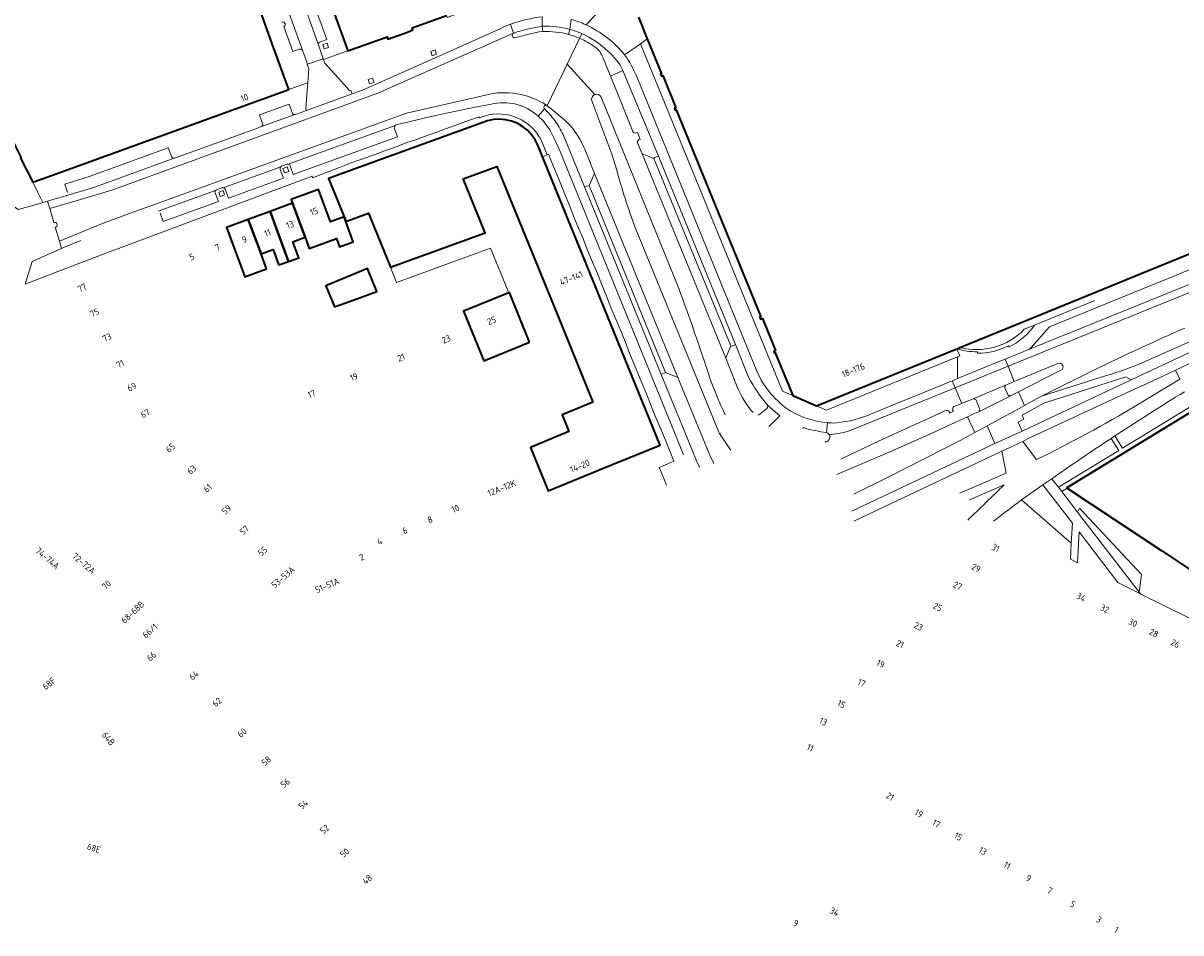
# Model space of a CAD drawing. Extents: x 150256 to 156914, y 461459 to 469481.
# Tile 189 of 256: x 154194 to 154434, y 463209 to 463398. Entities that reach past the tile are written whole.
import ezdxf
from ezdxf.enums import TextEntityAlignment as Align

# ---------------------------------------------------------------- set-up
doc = ezdxf.new("R2010")
doc.units = 0
doc.header["$LTSCALE"] = 0.75
for name, color, linetype, lineweight in [('B-RO-GR-BEPLANTING_CULTUUR_BODEMBEDEKKER-GV', 251, 'CONTINUOUS', 18), ('B-RO-GR-GROENVOORZIENING-GV', 251, 'CONTINUOUS', 18), ('B-RO-GR-HAAG-GV', 251, 'CONTINUOUS', 13), ('B-RO-IE-TERREINAFSCHEIDING_KUNSTMATIG_HEKWERK-G', 251, 'IE-TERREINAFSCHEIDING-KUNSTMATIG', 18), ('B-RO-IE-TERREINAFSCHEIDING_KUNSTMATIG_MUUR-G', 251, 'IE-TERREINAFSCHEIDING-KUNSTMATIG-DICHT', 18), ('B-RO-OG-BEBOUWING-GV', 6, 'CONTINUOUS', 35), ('B-RO-OG-BEBOUWING-T18', 1, 'CONTINUOUS', 18), ('B-RO-OG-TERREIN_CULTUURSCHEIDING-GV', 251, 'CONTINUOUS', 18), ('B-RO-VH-VERHARDING_ASFALT-GV', 251, 'CONTINUOUS', 18), ('B-RO-VH-VERHARDING_BEDRIJFSVLOERPLAAT-GV', 251, 'CONTINUOUS', 18), ('B-RO-VH-VERHARDING_BETON-GV', 251, 'CONTINUOUS', 18), ('B-RO-VH-VERHARDING_BETONSTRAATSTEEN-GV', 251, 'CONTINUOUS', 18), ('B-RO-VH-VERHARDING_STRAATBAKSTEEN-GV', 251, 'CONTINUOUS', 18), ('B-RO-VH-VERHARDING_TEGEL-GV', 251, 'CONTINUOUS', 18)]:
    doc.layers.add(name, color=color, linetype=linetype, lineweight=lineweight)
doc.styles.add('NLCS-ISO-M200-T18', font='NLCS-ISO.ttf', dxfattribs={"height": 360})
doc.linetypes.add('IE-TERREINAFSCHEIDING-KUNSTMATIG', pattern='A,4,[82,NLCS.SHX,S=0.75,R=90,X=0,Y=0],4,-2', length=10)
doc.linetypes.add('IE-TERREINAFSCHEIDING-KUNSTMATIG-DICHT', pattern='A,8,-1,[82,NLCS.SHX,S=0.75,R=90,X=0,Y=0],-1', length=10)

msp = doc.modelspace()

# ---------------------------------------------------------------- linework, layer by layer
at = {"layer": 'B-RO-GR-BEPLANTING_CULTUUR_BODEMBEDEKKER-GV'}
for points in [[(154401.313, 463298.923), (154411.643, 463289.953), (154411.869, 463294.053), (154405.751, 463302.068)], [(154425.752, 463279.752), (154425.958, 463281.323), (154426.227, 463283.378), (154413.379, 463297.231), (154412.943, 463296.396)]]:
    msp.add_lwpolyline(points, close=True, dxfattribs=at)
at = {"layer": 'B-RO-GR-GROENVOORZIENING-GV'}
for points in [[(154257.114, 463393.004), (154256.805, 463393.913), (154255.896, 463393.603), (154256.206, 463392.695)], [(154279.578, 463391.584), (154279.268, 463392.493), (154278.36, 463392.184), (154278.669, 463391.276)], [(154266.568, 463385.726), (154266.259, 463386.635), (154265.35, 463386.325), (154265.66, 463385.417)], [(154248.83, 463367.246), (154248.521, 463368.155), (154247.612, 463367.845), (154247.922, 463366.937)], [(154235.479, 463362.349), (154235.17, 463363.258), (154234.261, 463362.948), (154234.571, 463362.04)], [(154424.137, 463323.902), (154423.013, 463324.503), (154405.92, 463319.014), (154401.408, 463316.531), (154401.793, 463315.705), (154400.624, 463315.076), (154401.399, 463313.242)]]:
    msp.add_lwpolyline(points, close=True, dxfattribs=at)
msp.add_lwpolyline([(154335.314, 463310.916), (154335.241, 463311.088), (154334.974, 463311.749), (154329.756, 463324.381), (154327.209, 463325.416), (154326.309, 463324.971), (154331.119, 463313.328), (154332.507, 463309.968), (154332.646, 463309.631)], dxfattribs=at)
at = {"layer": 'B-RO-GR-HAAG-GV'}
msp.add_lwpolyline([(154335.314, 463310.916), (154335.241, 463311.088), (154334.974, 463311.749), (154329.756, 463324.381), (154327.209, 463325.416), (154326.309, 463324.971), (154331.119, 463313.328), (154332.507, 463309.968), (154332.646, 463309.631)], dxfattribs=at)
at = {"layer": 'B-RO-IE-TERREINAFSCHEIDING_KUNSTMATIG_HEKWERK-G'}
for points in [[(154290.814, 463351.257), (154271.271, 463344.156)], [(154294.587, 463341.958), (154290.814, 463351.257)], [(154271.271, 463344.156), (154269.982, 463347.303)]]:
    msp.add_lwpolyline(points, dxfattribs=at)
at = {"layer": 'B-RO-IE-TERREINAFSCHEIDING_KUNSTMATIG_MUUR-G'}
for points in [[(154286.419, 463377.872), (154283.616, 463376.873)], [(154276.333, 463374.215), (154275.766, 463374.027)], [(154279.61, 463375.416), (154278.221, 463374.909)], [(154281.442, 463376.077), (154280.55, 463375.763)], [(154269.985, 463371.937), (154268.615, 463371.44)], [(154271.505, 463372.485), (154270.94, 463372.271)], [(154274.8, 463373.665), (154273.418, 463373.215)], [(154265.188, 463370.202), (154263.829, 463369.723)], [(154266.793, 463370.742), (154266.158, 463370.545)], [(154302.581, 463370.678), (154301.625, 463370.286)], [(154303.341, 463369.594), (154302.881, 463370.784), (154302.581, 463370.678)], [(154260.398, 463368.463), (154259.75, 463368.192)], [(154261.959, 463369.059), (154261.357, 463368.784)], [(154305.265, 463364.895), (154304.322, 463367.266)], [(154307.206, 463360.153), (154306.277, 463362.525)], [(154309.146, 463355.433), (154308.168, 463357.806)], [(154310.655, 463351.673), (154310.141, 463353.086)], [(154312.039, 463348.354), (154311.556, 463349.539)], [(154313.95, 463343.657), (154313.033, 463345.996)], [(154315.863, 463338.92), (154314.95, 463341.263)], [(154416.524, 463340.387), (154404.014, 463335.271), (154402.084, 463334.483)], [(154317.817, 463334.222), (154316.864, 463336.532)], [(154319.746, 463329.458), (154318.818, 463331.889)], [(154321.268, 463325.752), (154320.728, 463327.128)]]:
    msp.add_lwpolyline(points, dxfattribs=at)
at = {"layer": 'B-RO-OG-BEBOUWING-GV'}
for points in [[(154171.981, 463414.005), (154181.456, 463387.85), (154183.643, 463388.62), (154187.923, 463380.175), (154188.011, 463380.175), (154193.125, 463370.073), (154192.99, 463370.015), (154195.562, 463364.965), (154200.455, 463366.699), (154248.839, 463384.253), (154245.401, 463393.752), (154243.222, 463399.795)], [(154258.072, 463400.661), (154261.102, 463392.308), (154269.291, 463395.249), (154269.465, 463394.763), (154273.516, 463396.214), (154274.666, 463396.639), (154274.494, 463397.119), (154281.619, 463399.679)], [(154321.581, 463399.285), (154323.359, 463394.936), (154323.423, 463394.779), (154326.384, 463387.52), (154326.199, 463387.443), (154326.359, 463387.058), (154326.636, 463387.173), (154329.381, 463380.467), (154329.103, 463380.354), (154329.259, 463379.969), (154329.435, 463380.04), (154347.033, 463336.994), (154346.853, 463336.934), (154346.993, 463336.518), (154347.401, 463336.656), (154350.119, 463329.967), (154349.722, 463329.801), (154349.882, 463329.417), (154350.063, 463329.489), (154353.677, 463320.616), (154358.644, 463318.457), (154387.797, 463330.35), (154388.444, 463330.614), (154403.774, 463336.867), (154459.928, 463359.775)]]:
    msp.add_lwpolyline(points, dxfattribs=at)
for points in [[(154285.643, 463364.373), (154285.104, 463365.7), (154292.101, 463368.238), (154305.268, 463336.003), (154312.126, 463319.212), (154310.804, 463318.673), (154305.683, 463316.581), (154307.095, 463313.108), (154299.096, 463309.84), (154302.786, 463300.805), (154315.955, 463306.175), (154326.094, 463310.31), (154300.649, 463372.679), (154300.081, 463373.82), (154299.356, 463374.863), (154298.488, 463375.797), (154297.485, 463376.593), (154296.381, 463377.229), (154295.191, 463377.702), (154293.955, 463377.986), (154292.684, 463378.1), (154291.407, 463378.021), (154290.166, 463377.772), (154257.108, 463365.751), (154260.355, 463357.753), (154260.721, 463356.851), (154261.235, 463357.036), (154265.41, 463358.557), (154265.969, 463357.181), (154269.982, 463347.303), (154289.67, 463354.473)], [(154260.355, 463357.753), (154257.513, 463356.71), (154255.023, 463363.498), (154249.34, 463361.413), (154249.634, 463360.611), (154252.214, 463353.542), (154253.071, 463351.193), (154258.77, 463353.284), (154259.407, 463351.547), (154262.249, 463352.589)], [(154252.214, 463353.542), (154249.634, 463360.611), (154244.976, 463358.903), (154248.792, 463348.52), (154250.895, 463349.271), (154249.699, 463352.619)], [(154243.085, 463350.073), (154240.41, 463357.228), (154235.885, 463355.568), (154239.658, 463345.282), (154241.914, 463346.109), (154244.228, 463346.957)], [(154244.976, 463358.903), (154240.41, 463357.228), (154243.085, 463350.073), (154245.576, 463350.987), (154246.708, 463347.902), (154246.749, 463347.79), (154248.792, 463348.52)], [(154258.313, 463339.04), (154258.319, 463339.042), (154258.373, 463339.061), (154261.458, 463340.175), (154267.151, 463342.228), (154265.179, 463347.012), (154256.53, 463343.419)], [(154298.913, 463331.748), (154294.727, 463342.015), (154294.587, 463341.958), (154285.207, 463338.136), (154289.395, 463327.867)], [(154463.407, 463268.905), (154468.638, 463265.442), (154471.179, 463277.006), (154472.256, 463276.77), (154480.181, 463312.93), (154479.112, 463313.183), (154480.802, 463320.939), (154480.412, 463321.047), (154480.619, 463321.982), (154481.023, 463323.811), (154481.423, 463323.724), (154481.595, 463324.515), (154481.346, 463324.569), (154471.483, 463326.712), (154466.261, 463335.326), (154410.712, 463301.415), (154410.8, 463301.357), (154430.472, 463288.314), (154448.436, 463276.404), (154451.335, 463274.482), (154452.448, 463276.161), (154453.37, 463275.551)]]:
    msp.add_lwpolyline(points, close=True, dxfattribs=at)
at = {"layer": 'B-RO-OG-TERREIN_CULTUURSCHEIDING-GV'}
for points in [[(154318.344, 463388.199), (154315.752, 463387.056), (154317.357, 463383.139), (154320.436, 463375.518)], [(154321.42, 463373.141), (154322.334, 463370.92), (154324.766, 463369.937), (154324.91, 463370.091), (154325.732, 463370.422), (154318.344, 463388.199)], [(154311.889, 463381.937), (154316.033, 463370.844), (154317.012, 463367.713)], [(154329.968, 463342.851), (154313.809, 463382.656)], [(154307.065, 463377.141), (154306.51, 463377.71), (154305.936, 463378.186), (154303.436, 463380.257), (154302.606, 463380.879), (154302.512, 463380.95)], [(154305.891, 463374.894), (154310.389, 463364.026), (154311.315, 463364.293), (154312.44, 463366.788), (154310.42, 463371.863)], [(154321.081, 463375.225), (154321.39, 463375.354), (154321.968, 463373.883), (154321.693, 463373.784)], [(154320.879, 463355.597), (154338.33, 463313.01), (154338.44, 463312.718), (154338.64, 463312.812)], [(154420.729, 463312.223), (154422.299, 463309.671), (154465.709, 463336.125), (154464.568, 463338.038), (154456.843, 463333.896)], [(154344.485, 463324.469), (154341.785, 463331.222), (154341.053, 463330.906), (154340.837, 463330.925), (154339.734, 463328.364), (154342.14, 463322.413)], [(154408.878, 463327.292), (154399.783, 463323.553), (154398.674, 463323.086), (154397.959, 463322.785), (154398.015, 463322.623)], [(154398.813, 463320.648), (154398.908, 463320.475), (154399.586, 463320.81), (154400.674, 463321.36), (154409.495, 463325.888)], [(154425.275, 463318.641), (154434.213, 463324.043), (154433.345, 463325.883), (154427.303, 463323.076), (154424.923, 463322.023), (154402.568, 463311.602), (154401.531, 463311.064), (154404.385, 463307.284)], [(154397.818, 463322.229), (154398.417, 463320.804)], [(154391.428, 463319.851), (154391.36, 463320.032), (154390.029, 463319.445), (154388.904, 463318.963), (154387.234, 463318.313)], [(154392.569, 463317.926), (154391.823, 463319.683)], [(154346.588, 463316.548), (154348.302, 463317.943)], [(154348.4, 463318.392), (154348.529, 463318.52)], [(154362.893, 463304.169), (154373.925, 463308.913), (154381.586, 463312.319), (154390.069, 463316.192), (154391.183, 463316.723), (154392.517, 463317.328), (154392.431, 463317.496)], [(154385.518, 463317.493), (154371.516, 463311.148), (154363.723, 463307.396)], [(154386.991, 463317.61), (154387.168, 463317.34), (154386.281, 463316.974), (154386.213, 463317.275)], [(154365.979, 463296.566), (154395.75, 463310.645), (154394.112, 463314.314), (154392.627, 463313.511), (154391.587, 463312.938), (154388.506, 463311.235), (154373.833, 463303.755), (154366.399, 463300.12)], [(154407.59, 463303.322), (154408.979, 463301.534), (154421.517, 463309.206), (154419.969, 463311.716)], [(154388.478, 463300.339), (154398.087, 463304.443), (154397.208, 463309.036), (154366.422, 463294.492)], [(154397.669, 463302.061), (154390.485, 463298.924)], [(154411.478, 463286.589), (154411.643, 463289.953), (154401.313, 463298.923)]]:
    msp.add_lwpolyline(points, dxfattribs=at)
for points in [[(154312.486, 463383.223, 0.4007403), (154311.889, 463381.937)], [(154313.809, 463382.656, 0.396513), (154312.486, 463383.223)], [(154302.512, 463380.95, 0.8750618), (154302.041, 463380.238)], [(154302.041, 463380.238, -0.0451432), (154304.154, 463377.831)], [(154304.154, 463377.831, -0.04795), (154305.891, 463374.894)], [(154310.42, 463371.863, 0.081221), (154307.065, 463377.141)], [(154320.436, 463375.518, 0.4390187), (154321.081, 463375.225)], [(154321.693, 463373.784, 0.4522583), (154321.42, 463373.141)], [(154317.012, 463367.713, 0.0210612), (154320.879, 463355.597)], [(154336.368, 463324.447, 0.0117178), (154329.968, 463342.851)], [(154409.495, 463325.888, 0.9833842), (154408.878, 463327.292)], [(154339.639, 463316.574, -0.0204546), (154336.368, 463324.447)], [(154348.529, 463318.52, -0.0615387), (154344.485, 463324.469)], [(154342.14, 463322.413, 0.0827118), (154345.442, 463317.07)], [(154398.015, 463322.623, 0.4385791), (154397.818, 463322.229)], [(154435.18, 463321.406, 0.0068535), (154420.729, 463312.223)], [(154391.823, 463319.683, 0.4499897), (154391.428, 463319.851)], [(154398.417, 463320.804, 0.5209341), (154398.813, 463320.648)], [(154404.385, 463307.284, 0.0239753), (154425.275, 463318.641)], [(154348.302, 463317.943, 0.2539523), (154348.4, 463318.392)], [(154386.213, 463317.275, 0.3773152), (154385.518, 463317.493)], [(154387.234, 463318.313, 0.4192046), (154386.991, 463317.61)], [(154392.431, 463317.496, 0.4145464), (154392.569, 463317.926)], [(154356.064, 463313.876, 0.2355163), (154355.673, 463313.842)], [(154360.704, 463312.932, -0.0353715), (154356.064, 463313.876)], [(154360.4, 463310.966, 0.3760059), (154361.417, 463311.811)], [(154361.258, 463312.529, 0.1763261), (154360.704, 463312.932)], [(154361.417, 463311.811, 0.188053), (154361.258, 463312.529)], [(154419.969, 463311.716, 0.0070836), (154407.59, 463303.322)], [(154390.093, 463294.714, 0.0046237), (154397.669, 463302.061)], [(154401.313, 463298.923, 0.0077706), (154395.468, 463294.49)]]:
    msp.add_lwpolyline(points, format="xyb", dxfattribs=at)
msp.add_lwpolyline([(154412.943, 463296.396), (154413.379, 463297.231), (154426.227, 463283.378), (154425.958, 463281.323), (154425.752, 463279.752), (154426.056, 463279.374), (154426.087, 463279.336), (154426.092, 463279.33), (154450.576, 463267.243), (154457.112, 463270.47), (154453.571, 463273.047), (154453.37, 463275.551), (154452.448, 463276.161), (154451.335, 463274.482), (154448.436, 463276.404), (154430.472, 463288.314), (154410.8, 463301.357), (154409.662, 463300.661)], close=True, dxfattribs=at)
at = {"layer": 'B-RO-VH-VERHARDING_ASFALT-GV'}
for points in [[(154301.549, 463399.396, 0.0600972), (154294.963, 463397.818)], [(154310.68, 463397.701, 0.0432399), (154307.585, 463398.845)], [(154294.963, 463397.818, 0.0191777), (154292.933, 463396.975)], [(154295.351, 463395.376, -0.3724192), (154295.621, 463395.98)], [(154295.621, 463395.98, -0.0133702), (154297.138, 463396.457)], [(154297.138, 463396.457, -0.0336427), (154301.543, 463397.411)], [(154299.095, 463395.852, 0.005622), (154297.505, 463395.453)], [(154301.543, 463397.411, -0.0799438), (154307.323, 463396.769)], [(154307.03, 463395.712, 0.074476), (154301.692, 463396.333)], [(154308.049, 463395.404, 0.0157462), (154307.03, 463395.712)], [(154307.323, 463396.769, -0.0359673), (154309.785, 463395.895)], [(154309.785, 463395.895, -0.0900541), (154315.218, 463392.246)], [(154318.717, 463391.45, 0.1158928), (154310.68, 463397.701)], [(154295.959, 463395.031, -0.40224), (154295.351, 463395.376)], [(154297.505, 463395.453, 0.0051445), (154295.959, 463395.031)], [(154309.351, 463394.902, 0.0213002), (154308.049, 463395.404)], [(154312.558, 463393.07, 0.0551946), (154309.351, 463394.902)], [(154314.18, 463390.969, 0.1474742), (154312.558, 463393.07)], [(154315.218, 463392.246, -0.1066308), (154318.299, 463388.358)], [(154321.318, 463386.737, 0.0379692), (154319.174, 463390.84)], [(154289.742, 463383.111, -0.2115233), (154302.512, 463380.95)], [(154302.512, 463380.95, 0.2115233), (154289.742, 463383.111)], [(154290.913, 463381.189, -0.2518459), (154300.732, 463378.699)], [(154311.889, 463381.937, -0.4007403), (154312.486, 463383.223)], [(154312.486, 463383.223, -0.396513), (154313.809, 463382.656)], [(154250.224, 463379.064, -0.0759625), (154250.103, 463379.035)], [(154302.041, 463380.238, -0.8750618), (154302.512, 463380.95)], [(154304.154, 463377.831, 0.0451432), (154302.041, 463380.238)], [(154270.97, 463376.802, -0.1144775), (154271.178, 463376.91)], [(154300.732, 463378.699, -0.0821156), (154303.132, 463375.865)], [(154305.891, 463374.894, 0.04795), (154304.154, 463377.831)], [(154307.065, 463377.141, -0.081221), (154310.42, 463371.863)], [(154321.081, 463375.225, -0.4390187), (154320.436, 463375.518)], [(154321.42, 463373.141, -0.4522583), (154321.693, 463373.784)], [(154247.159, 463368.184, -0.1101129), (154247.337, 463368.303)], [(154248.488, 463368.715, -0.1072258), (154248.694, 463368.747)], [(154320.879, 463355.597, -0.0210612), (154317.012, 463367.713)], [(154233.584, 463363.259, -0.1511795), (154233.818, 463363.414)], [(154234.937, 463363.822, -0.1312418), (154235.188, 463363.849)], [(154329.968, 463342.851, -0.0117178), (154336.368, 463324.447)], [(154416.783, 463326.094, -0.0118934), (154435.291, 463334.648)], [(154408.878, 463327.292, -0.9833842), (154409.495, 463325.888)], [(154336.368, 463324.447, 0.0204546), (154339.639, 463316.574)], [(154344.485, 463324.469, 0.0615387), (154348.529, 463318.52)], [(154353.293, 463317.349, -0.1497285), (154346.213, 463325.697)], [(154345.442, 463317.07, -0.0827118), (154342.14, 463322.413)], [(154360.888, 463314.965, -0.1074294), (154353.293, 463317.349)], [(154369.075, 463316.406, -0.0784779), (154361.95, 463314.899)], [(154385.518, 463317.493, -0.3773152), (154386.213, 463317.275)], [(154386.991, 463317.61, -0.4192046), (154387.234, 463318.313)], [(154355.673, 463313.842, -0.2355163), (154356.064, 463313.876)], [(154356.064, 463313.876, 0.0353715), (154360.704, 463312.932)], [(154361.95, 463314.899, -0.0151245), (154360.888, 463314.965)], [(154361.417, 463311.811, -0.3760059), (154360.4, 463310.966)], [(154360.704, 463312.932, -0.1763261), (154361.258, 463312.529)], [(154361.258, 463312.529, -0.188053), (154361.417, 463311.811)]]:
    msp.add_lwpolyline(points, format="xyb", dxfattribs=at)
for points in [[(154301.543, 463397.411), (154301.549, 463399.396)], [(154301.549, 463399.396), (154301.543, 463397.411)], [(154307.585, 463398.845), (154307.323, 463396.769)], [(154307.323, 463396.769), (154307.585, 463398.845)], [(154250.103, 463379.035), (154243.556, 463376.699), (154243.23, 463376.584), (154243.102, 463376.538), (154241.96, 463376.088), (154225.056, 463369.981), (154224.961, 463369.959), (154208.038, 463363.839), (154202.584, 463362.209), (154202.515, 463362.172), (154202.458, 463362.151), (154199.549, 463361.306), (154198.637, 463361.041), (154199.083, 463359.541), (154202.958, 463360.648), (154212.003, 463363.346), (154267.395, 463383.502), (154295.621, 463395.98), (154294.963, 463397.818)], [(154295.621, 463395.98), (154267.395, 463383.502), (154212.003, 463363.346), (154202.958, 463360.648), (154199.083, 463359.541), (154199.956, 463356.601), (154199.998, 463356.613), (154200.167, 463356.626), (154200.34, 463356.591), (154200.483, 463356.493), (154200.589, 463356.351), (154200.638, 463356.186), (154200.634, 463356.008), (154200.567, 463355.848), (154200.409, 463355.695), (154200.246, 463355.623), (154201.104, 463352.733), (154210.443, 463356.559), (154217.016, 463358.959), (154220.927, 463360.364), (154247.105, 463369.879), (154273.301, 463379.346), (154289.742, 463383.111)], [(154292.933, 463396.975), (154281.77, 463391.975), (154264.155, 463384.123), (154263.147, 463383.75), (154262.001, 463383.333), (154252.534, 463379.905)], [(154294.963, 463397.818), (154295.621, 463395.98)], [(154301.692, 463396.333), (154300.851, 463396.235), (154299.095, 463395.852)], [(154302.512, 463380.95), (154302.606, 463380.879), (154306.768, 463389.532), (154309.351, 463394.902)], [(154309.351, 463394.902), (154306.768, 463389.532), (154312.486, 463383.223)], [(154320.436, 463375.518), (154317.357, 463383.139), (154315.752, 463387.056), (154314.18, 463390.969)], [(154319.174, 463390.84), (154318.917, 463391.213), (154318.717, 463391.45)], [(154312.486, 463383.223), (154306.768, 463389.532), (154302.606, 463380.879), (154303.436, 463380.257), (154305.936, 463378.186), (154306.51, 463377.71), (154307.065, 463377.141)], [(154318.299, 463388.358), (154318.344, 463388.199), (154325.732, 463370.422), (154341.785, 463331.222), (154344.485, 463324.469)], [(154346.213, 463325.697), (154321.318, 463386.737)], [(154289.742, 463383.111), (154273.301, 463379.346), (154247.105, 463369.879), (154220.927, 463360.364), (154217.016, 463358.959), (154210.443, 463356.559), (154201.104, 463352.733), (154201.561, 463351.194), (154201.816, 463351.304), (154205.532, 463352.877)], [(154271.178, 463376.91), (154271.436, 463376.971), (154279.378, 463378.852), (154287.246, 463380.519), (154290.913, 463381.189)], [(154317.012, 463367.713), (154316.033, 463370.844), (154311.889, 463381.937)], [(154313.809, 463382.656), (154329.968, 463342.851)], [(154252.534, 463379.905), (154250.224, 463379.064)], [(154302.041, 463380.238), (154300.732, 463378.699)], [(154300.732, 463378.699), (154302.041, 463380.238)], [(154248.694, 463368.747), (154270.97, 463376.802)], [(154303.132, 463375.865), (154304.021, 463374.074), (154304.04, 463374.083), (154305.283, 463371.354), (154315.829, 463345.476), (154329.231, 463312.588)], [(154334.328, 463305.633), (154333.868, 463306.586), (154333.835, 463306.668), (154332.646, 463309.631), (154332.507, 463309.968), (154331.119, 463313.328), (154326.309, 463324.971), (154310.389, 463364.026), (154305.891, 463374.894)], [(154321.693, 463373.784), (154321.968, 463373.883), (154321.39, 463375.354), (154321.081, 463375.225)], [(154310.42, 463371.863), (154312.44, 463366.788), (154329.756, 463324.381), (154334.974, 463311.749), (154335.241, 463311.088), (154335.314, 463310.916), (154336.603, 463307.844), (154337.034, 463306.938), (154337.265, 463306.487)], [(154342.14, 463322.413), (154339.734, 463328.364), (154322.334, 463370.92), (154321.42, 463373.141)], [(154235.188, 463363.849), (154247.159, 463368.184)], [(154247.337, 463368.303), (154248.488, 463368.715)], [(154221.685, 463358.941), (154233.584, 463363.259)], [(154233.818, 463363.414), (154234.937, 463363.822)], [(154340.779, 463309.276), (154340.595, 463309.539), (154338.44, 463312.718), (154338.33, 463313.01), (154320.879, 463355.597)], [(154441.618, 463345.916), (154402.949, 463330.23), (154397.917, 463328.184), (154398.51, 463326.714), (154440.225, 463343.662), (154441.545, 463344.244), (154458.812, 463353.168), (154459.746, 463353.626), (154459.027, 463355.002), (154458.104, 463354.559)], [(154458.078, 463348.276), (154461.115, 463349.772), (154461.491, 463349.954), (154459.951, 463353.233), (154459.746, 463353.626), (154458.812, 463353.168), (154441.545, 463344.244), (154440.225, 463343.662), (154398.51, 463326.714), (154399.783, 463323.553), (154408.878, 463327.292)], [(154366.422, 463294.492), (154397.208, 463309.036), (154401.531, 463311.064), (154402.568, 463311.602), (154424.923, 463322.023), (154427.303, 463323.076), (154433.345, 463325.883), (154466.372, 463341.54), (154465.508, 463343.476), (154462.861, 463342.217), (154438.494, 463330.622), (154424.137, 463323.902), (154401.399, 463313.242), (154395.75, 463310.645), (154365.979, 463296.566)], [(154409.495, 463325.888), (154400.674, 463321.36), (154401.896, 463318.514), (154402.902, 463319.072), (154405.482, 463320.485), (154416.783, 463326.094)], [(154361.258, 463312.529), (154361.46, 463312.533), (154362.723, 463312.657), (154363.967, 463312.879), (154365.31, 463313.225), (154387.497, 463322.239), (154386.87, 463323.701), (154385.21, 463323.002), (154370.188, 463316.85), (154369.075, 463316.406)], [(154387.234, 463318.313), (154388.904, 463318.963), (154387.497, 463322.239), (154365.31, 463313.225), (154363.967, 463312.879), (154362.723, 463312.657), (154361.46, 463312.533), (154361.258, 463312.529)], [(154348.529, 463318.52), (154351.006, 463316.413), (154350.459, 463315.878)], [(154366.399, 463300.12), (154373.833, 463303.755), (154388.506, 463311.235), (154391.587, 463312.938), (154390.069, 463316.192), (154381.586, 463312.319), (154373.925, 463308.913), (154362.893, 463304.169)], [(154363.723, 463307.396), (154371.516, 463311.148), (154385.518, 463317.493)], [(154386.213, 463317.275), (154386.281, 463316.974), (154387.168, 463317.34), (154386.991, 463317.61)], [(154350.459, 463315.878), (154350.074, 463315.502), (154348.733, 463314.191)], [(154360.888, 463314.965), (154360.704, 463312.932)], [(154360.704, 463312.932), (154360.888, 463314.965)]]:
    msp.add_lwpolyline(points, dxfattribs=at)
for points in [[(154386.87, 463323.701), (154387.497, 463322.239), (154398.51, 463326.714), (154397.917, 463328.184), (154396.811, 463327.743), (154387.977, 463324.168)], [(154391.36, 463320.032), (154397.959, 463322.785), (154398.674, 463323.086), (154399.783, 463323.553), (154398.51, 463326.714), (154387.497, 463322.239), (154388.904, 463318.963), (154390.029, 463319.445)], [(154398.908, 463320.475), (154392.517, 463317.328), (154391.183, 463316.723), (154390.069, 463316.192), (154391.587, 463312.938), (154392.627, 463313.511), (154394.112, 463314.314), (154400.81, 463317.938), (154401.896, 463318.514), (154400.674, 463321.36), (154399.586, 463320.81)]]:
    msp.add_lwpolyline(points, close=True, dxfattribs=at)
at = {"layer": 'B-RO-VH-VERHARDING_BEDRIJFSVLOERPLAAT-GV'}
for points in [[(154401.867, 463334.394, -0.2695403), (154388.444, 463330.614)], [(154398.718, 463330.724, 0.1218106), (154404.014, 463335.271)], [(154392.134, 463329.422, 0.1203843), (154398.598, 463330.978)], [(154387.797, 463330.35, 0.0716989), (154392.132, 463329.705)]]:
    msp.add_lwpolyline(points, format="xyb", dxfattribs=at)
for points in [[(154404.014, 463335.271), (154401.867, 463334.394)], [(154388.444, 463330.614), (154387.797, 463330.35)], [(154398.598, 463330.978), (154398.718, 463330.724)], [(154392.132, 463329.705), (154392.134, 463329.422)]]:
    msp.add_lwpolyline(points, dxfattribs=at)
at = {"layer": 'B-RO-VH-VERHARDING_BETON-GV'}
for points in [[(154454.952, 463353.421), (154443.709, 463349.732), (154442.56, 463349.365), (154429.78, 463344.149), (154428.539, 463343.643), (154412.366, 463337.06), (154407.12, 463334.92), (154403.278, 463330.603), (154403.148, 463330.458), (154402.949, 463330.23), (154441.618, 463345.916)], [(154425.646, 463327.059), (154437.634, 463332.403)], [(154416.783, 463326.094), (154405.482, 463320.485), (154418.08, 463324.522)]]:
    msp.add_lwpolyline(points, dxfattribs=at)
for points in [[(154435.291, 463334.648, 0.0118934), (154416.783, 463326.094)], [(154418.08, 463324.522, 0.0252427), (154425.646, 463327.059)]]:
    msp.add_lwpolyline(points, format="xyb", dxfattribs=at)
at = {"layer": 'B-RO-VH-VERHARDING_BETONSTRAATSTEEN-GV'}
for points in [[(154251.669, 463392.427), (154232.32, 463445.852)], [(154446.385, 463398.365), (154445.852, 463399.288), (154445.016, 463398.782), (154442.972, 463402.262), (154442.667, 463402.075), (154444.491, 463397.594), (154450.897, 463381.916), (154459.928, 463359.775), (154403.774, 463336.867), (154388.444, 463330.614)], [(154247.813, 463397.334), (154249.683, 463392.157), (154251, 463392.621)], [(154299.095, 463395.852), (154300.851, 463396.235), (154301.692, 463396.333), (154301.543, 463397.411)], [(154301.543, 463397.411), (154301.692, 463396.333)], [(154307.323, 463396.769), (154307.03, 463395.712)], [(154307.03, 463395.712), (154307.323, 463396.769)], [(154309.351, 463394.902), (154309.785, 463395.895)], [(154358.644, 463318.457), (154353.677, 463320.616), (154351.557, 463321.537), (154322.008, 463393.769), (154318.717, 463391.45), (154318.917, 463391.213), (154319.174, 463390.84)], [(154321.318, 463386.737), (154346.213, 463325.697)], [(154249.593, 463379.304), (154248.923, 463381.207), (154242.749, 463378.976), (154243.398, 463377.173)], [(154243.23, 463376.584), (154243.556, 463376.699), (154250.103, 463379.035)], [(154270.97, 463376.802), (154248.694, 463368.747)], [(154249.133, 463368.415), (154249.776, 463366.587), (154271.475, 463374.397), (154270.793, 463376.297)], [(154224.478, 463370.16), (154223.758, 463372.162), (154207.515, 463366.241), (154202.231, 463364.568), (154202.796, 463362.811)], [(154202.584, 463362.209), (154208.038, 463363.839), (154224.961, 463369.959)], [(154247.159, 463368.184), (154235.188, 463363.849)], [(154235.594, 463363.527), (154236.261, 463361.691), (154247.705, 463365.838), (154247.045, 463367.662)], [(154233.584, 463363.259), (154221.685, 463358.941)], [(154222.065, 463358.629), (154222.725, 463356.798), (154234.195, 463360.96), (154233.511, 463362.772)], [(154387.797, 463330.35), (154388.44, 463328.878), (154387.963, 463328.683), (154387.977, 463324.168), (154396.811, 463327.743), (154397.917, 463328.184), (154402.949, 463330.23), (154403.148, 463330.458), (154403.278, 463330.603), (154407.12, 463334.92), (154412.366, 463337.06), (154428.539, 463343.643), (154429.78, 463344.149), (154442.56, 463349.365)], [(154401.867, 463334.394), (154404.014, 463335.271)], [(154398.718, 463330.724), (154398.598, 463330.978)], [(154369.075, 463316.406), (154370.188, 463316.85), (154385.21, 463323.002), (154386.87, 463323.701), (154387.977, 463324.168), (154387.963, 463328.683), (154360.696, 463317.558), (154358.644, 463318.457)], [(154392.134, 463329.422), (154392.132, 463329.705)], [(154398.015, 463322.623), (154397.959, 463322.785), (154391.36, 463320.032), (154391.428, 463319.851)], [(154398.417, 463320.804), (154397.818, 463322.229)], [(154391.823, 463319.683), (154392.569, 463317.926)], [(154392.431, 463317.496), (154392.517, 463317.328), (154398.908, 463320.475), (154398.813, 463320.648)]]:
    msp.add_lwpolyline(points, dxfattribs=at)
for points in [[(154250.843, 463405.234), (154254.953, 463393.666), (154254.958, 463393.773), (154254.996, 463393.893), (154255.064, 463393.998), (154255.156, 463394.083), (154255.268, 463394.14), (154256.755, 463394.676), (154252.842, 463405.43), (154251.492, 463404.922), (154251.362, 463404.893), (154251.228, 463404.899), (154251.101, 463404.94), (154250.99, 463405.013), (154250.902, 463405.114)], [(154340.837, 463330.925), (154324.766, 463369.937), (154322.334, 463370.92), (154339.734, 463328.364)], [(154324.766, 463369.937), (154340.837, 463330.925), (154341.053, 463330.906), (154341.785, 463331.222), (154325.732, 463370.422), (154324.91, 463370.091)], [(154311.315, 463364.293), (154327.209, 463325.416), (154329.756, 463324.381), (154312.44, 463366.788)], [(154327.209, 463325.416), (154311.315, 463364.293), (154310.389, 463364.026), (154326.309, 463324.971)]]:
    msp.add_lwpolyline(points, close=True, dxfattribs=at)
for points in [[(154247.43, 463398.301, -0.9171586), (154247.813, 463397.334)], [(154295.621, 463395.98, 0.3724192), (154295.351, 463395.376)], [(154297.138, 463396.457, 0.0133702), (154295.621, 463395.98)], [(154301.543, 463397.411, 0.0336427), (154297.138, 463396.457)], [(154297.505, 463395.453, -0.005622), (154299.095, 463395.852)], [(154307.323, 463396.769, 0.0799438), (154301.543, 463397.411)], [(154301.692, 463396.333, -0.074476), (154307.03, 463395.712)], [(154307.03, 463395.712, -0.0157462), (154308.049, 463395.404)], [(154309.785, 463395.895, 0.0359673), (154307.323, 463396.769)], [(154295.351, 463395.376, 0.40224), (154295.959, 463395.031)], [(154295.959, 463395.031, -0.0051445), (154297.505, 463395.453)], [(154308.049, 463395.404, -0.0213002), (154309.351, 463394.902)], [(154251, 463392.621, -0.3494338), (154251.669, 463392.427)], [(154319.174, 463390.84, -0.0379692), (154321.318, 463386.737)], [(154250.103, 463379.035, -0.3041199), (154249.593, 463379.304)], [(154243.398, 463377.173, -0.4211705), (154243.23, 463376.584)], [(154270.793, 463376.297, -0.2754214), (154270.97, 463376.802)], [(154224.961, 463369.959, -0.2665793), (154224.478, 463370.16)], [(154247.045, 463367.662, -0.2870539), (154247.159, 463368.184)], [(154248.694, 463368.747, -0.3019698), (154249.133, 463368.415)], [(154233.511, 463362.772, -0.2774379), (154233.584, 463363.259)], [(154235.188, 463363.849, -0.271846), (154235.594, 463363.527)], [(154388.444, 463330.614, 0.2695403), (154401.867, 463334.394)], [(154404.014, 463335.271, -0.1218106), (154398.718, 463330.724)], [(154398.598, 463330.978, -0.1203843), (154392.134, 463329.422)], [(154392.132, 463329.705, -0.0716989), (154387.797, 463330.35)], [(154346.213, 463325.697, 0.1497285), (154353.293, 463317.349)], [(154397.818, 463322.229, -0.4385791), (154398.015, 463322.623)], [(154391.428, 463319.851, -0.4499897), (154391.823, 463319.683)], [(154398.813, 463320.648, -0.5209341), (154398.417, 463320.804)], [(154353.293, 463317.349, 0.1074294), (154360.888, 463314.965)], [(154361.95, 463314.899, 0.0784779), (154369.075, 463316.406)], [(154392.569, 463317.926, -0.4145464), (154392.431, 463317.496)], [(154360.888, 463314.965, 0.0151245), (154361.95, 463314.899)]]:
    msp.add_lwpolyline(points, format="xyb", dxfattribs=at)
at = {"layer": 'B-RO-VH-VERHARDING_STRAATBAKSTEEN-GV'}
for points in [[(154225.241, 463453.613), (154244.497, 463400.295), (154243.222, 463399.795), (154245.401, 463393.752), (154248.839, 463384.253), (154250.139, 463384.725), (154252.782, 463385.684), (154253.005, 463388.551), (154252.664, 463389.504), (154252.743, 463389.532), (154251.669, 463392.427)], [(154183.097, 463368.415), (154183.102, 463368.395), (154183.108, 463368.372), (154183.529, 463367.184), (154183.826, 463366.35), (154183.945, 463366.026), (154183.971, 463365.957), (154184.313, 463365.078), (154184.324, 463365.031), (154188.127, 463362.364), (154192.551, 463359.275), (154195.866, 463360.23), (154196.994, 463360.573), (154197.638, 463360.752), (154197.691, 463360.767), (154196.569, 463362.979), (154195.562, 463364.965), (154192.99, 463370.015), (154193.125, 463370.073), (154188.011, 463380.175), (154187.923, 463380.175), (154183.643, 463388.62), (154181.456, 463387.85), (154171.981, 463414.005)], [(154252.842, 463405.43), (154256.755, 463394.676), (154255.268, 463394.14), (154255.156, 463394.083), (154255.064, 463393.998), (154254.996, 463393.893), (154254.958, 463393.773), (154254.953, 463393.666), (154254.992, 463393.558), (154255.989, 463390.665), (154256.017, 463390.599), (154256.055, 463390.495), (154261.102, 463392.308), (154258.072, 463400.661)], [(154300.099, 463406.201), (154294.993, 463404.482), (154286.813, 463401.544), (154286.972, 463401.102), (154285.832, 463400.68), (154281.784, 463399.223), (154281.619, 463399.679), (154274.494, 463397.119), (154274.666, 463396.639), (154273.516, 463396.214), (154269.465, 463394.763), (154269.291, 463395.249), (154261.102, 463392.308), (154256.055, 463390.495), (154256.336, 463389.731), (154259.067, 463386.727), (154261.532, 463384.005), (154261.746, 463384.082), (154262.001, 463383.333), (154263.147, 463383.75), (154264.155, 463384.123), (154281.77, 463391.975), (154292.933, 463396.975)], [(154310.68, 463397.701), (154317.514, 463405.098)], [(154251, 463392.621), (154249.683, 463392.157), (154247.813, 463397.334)], [(154309.785, 463395.895), (154309.351, 463394.902)], [(154314.18, 463390.969), (154315.752, 463387.056)], [(154315.752, 463387.056), (154318.344, 463388.199), (154318.299, 463388.358)], [(154250.139, 463384.725), (154248.839, 463384.253), (154200.455, 463366.699), (154195.562, 463364.965), (154196.569, 463362.979), (154197.691, 463360.767), (154198.637, 463361.041), (154199.549, 463361.306), (154202.458, 463362.151), (154202.515, 463362.172), (154202.584, 463362.209)], [(154250.224, 463379.064), (154252.534, 463379.905), (154252.399, 463380.264), (154252.661, 463384.12), (154252.782, 463385.684), (154250.139, 463384.725)], [(154243.398, 463377.173), (154242.749, 463378.976), (154248.923, 463381.207), (154249.593, 463379.304)], [(154290.913, 463381.189), (154287.246, 463380.519), (154279.378, 463378.852), (154271.436, 463376.971), (154271.178, 463376.91)], [(154205.532, 463352.877), (154201.816, 463351.304), (154201.561, 463351.194), (154195.467, 463348.508), (154194.016, 463343.792), (154201.301, 463346.591), (154209.86, 463349.88), (154253.671, 463366.219), (154253.791, 463365.921), (154259.75, 463368.192), (154260.398, 463368.463), (154261.357, 463368.784), (154261.959, 463369.059), (154263.829, 463369.723), (154265.188, 463370.202), (154266.158, 463370.545), (154266.793, 463370.742), (154268.615, 463371.44), (154269.985, 463371.937), (154270.94, 463372.271), (154271.505, 463372.485), (154273.418, 463373.215), (154274.8, 463373.665), (154275.766, 463374.027), (154276.333, 463374.215), (154278.221, 463374.909), (154279.61, 463375.416), (154280.55, 463375.763), (154281.442, 463376.077), (154283.616, 463376.873), (154286.419, 463377.872), (154288.421, 463378.552), (154288.462, 463378.37), (154289.53, 463378.733)], [(154224.961, 463369.959), (154225.056, 463369.981), (154241.96, 463376.088), (154243.102, 463376.538), (154243.23, 463376.584)], [(154270.793, 463376.297), (154271.475, 463374.397), (154249.776, 463366.587), (154249.133, 463368.415)], [(154330.987, 463308.279), (154329.231, 463312.588), (154315.829, 463345.476), (154305.283, 463371.354), (154304.04, 463374.083), (154304.021, 463374.074), (154303.132, 463375.865)], [(154202.796, 463362.811), (154202.231, 463364.568), (154207.515, 463366.241), (154223.758, 463372.162), (154224.478, 463370.16)], [(154301.466, 463373.42), (154302.581, 463370.678), (154302.881, 463370.784), (154303.341, 463369.594), (154304.322, 463367.266), (154305.265, 463364.895), (154306.277, 463362.525), (154307.206, 463360.153), (154308.168, 463357.806), (154309.146, 463355.433), (154310.141, 463353.086), (154310.655, 463351.673), (154311.556, 463349.539), (154312.039, 463348.354), (154313.033, 463345.996), (154313.95, 463343.657), (154314.95, 463341.263), (154315.863, 463338.92), (154316.864, 463336.532), (154317.817, 463334.222), (154318.818, 463331.889), (154319.746, 463329.458), (154320.728, 463327.128), (154321.268, 463325.752), (154322.136, 463323.577), (154323.312, 463320.759), (154324.114, 463318.84), (154324.958, 463316.658), (154327.419, 463310.841), (154328.973, 463306.948), (154327.693, 463306.408), (154325.902, 463305.653), (154326.835, 463303.361), (154327.391, 463301.964)], [(154247.045, 463367.662), (154247.705, 463365.838), (154236.261, 463361.691), (154235.594, 463363.527)], [(154248.488, 463368.715), (154247.337, 463368.303)], [(154233.511, 463362.772), (154234.195, 463360.96), (154222.725, 463356.798), (154222.065, 463358.629)], [(154234.937, 463363.822), (154233.818, 463363.414)], [(154456.843, 463333.896), (154464.568, 463338.038), (154465.709, 463336.125), (154466.261, 463335.326), (154468.624, 463336.767), (154469.243, 463337.145), (154466.372, 463341.54), (154433.345, 463325.883), (154434.213, 463324.043), (154425.275, 463318.641)], [(154418.08, 463324.522), (154405.482, 463320.485), (154402.902, 463319.072), (154401.896, 463318.514), (154400.81, 463317.938), (154394.112, 463314.314), (154395.75, 463310.645), (154401.399, 463313.242), (154400.624, 463315.076), (154401.793, 463315.705), (154401.408, 463316.531), (154405.92, 463319.014), (154423.013, 463324.503), (154424.137, 463323.902), (154438.494, 463330.622), (154438.167, 463331.299), (154437.634, 463332.403), (154425.646, 463327.059)], [(154419.969, 463311.716), (154420.729, 463312.223)], [(154404.385, 463307.284), (154401.531, 463311.064), (154397.208, 463309.036), (154398.087, 463304.443), (154388.478, 463300.339)], [(154390.485, 463298.924), (154397.669, 463302.061)], [(154401.313, 463298.923), (154405.751, 463302.068), (154407.59, 463303.322)]]:
    msp.add_lwpolyline(points, dxfattribs=at)
for points in [[(154241.194, 463431.948), (154240.766, 463433.17), (154236.558, 463444.627), (154236.326, 463445.27), (154233.517, 463452.787), (154230.118, 463451.648), (154232.307, 463445.888), (154232.318, 463445.86), (154232.32, 463445.852), (154251.669, 463392.427), (154252.743, 463389.532), (154255.989, 463390.665), (154254.992, 463393.558), (154254.953, 463393.666), (154250.843, 463405.234), (154250.47, 463406.376), (154246.209, 463418.093), (154245.757, 463419.287)], [(154257.114, 463393.004), (154256.206, 463392.695), (154255.896, 463393.603), (154256.805, 463393.913)], [(154279.578, 463391.584), (154278.669, 463391.276), (154278.36, 463392.184), (154279.268, 463392.493)], [(154255.989, 463390.665), (154252.743, 463389.532), (154252.664, 463389.504), (154253.005, 463388.551), (154252.782, 463385.684), (154252.661, 463384.12), (154252.399, 463380.264), (154252.534, 463379.905), (154262.001, 463383.333), (154261.746, 463384.082), (154261.532, 463384.005), (154259.067, 463386.727), (154256.336, 463389.731), (154256.055, 463390.495), (154256.017, 463390.599)], [(154266.568, 463385.726), (154265.66, 463385.417), (154265.35, 463386.325), (154266.259, 463386.635)], [(154248.83, 463367.246), (154247.922, 463366.937), (154247.612, 463367.845), (154248.521, 463368.155)], [(154235.479, 463362.349), (154234.571, 463362.04), (154234.261, 463362.948), (154235.17, 463363.258)], [(154411.643, 463289.953), (154411.478, 463286.589), (154412.972, 463285.849), (154413.28, 463292.254), (154421.314, 463281.721), (154426.056, 463279.374), (154425.752, 463279.752), (154412.943, 463296.396), (154409.662, 463300.661), (154408.979, 463301.534), (154407.59, 463303.322), (154405.751, 463302.068), (154411.869, 463294.053)]]:
    msp.add_lwpolyline(points, close=True, dxfattribs=at)
for points in [[(154247.813, 463397.334, 0.9171586), (154247.43, 463398.301)], [(154294.963, 463397.818, -0.0600972), (154301.549, 463399.396)], [(154307.585, 463398.845, -0.0432399), (154310.68, 463397.701)], [(154292.933, 463396.975, -0.0191777), (154294.963, 463397.818)], [(154315.218, 463392.246, 0.0900541), (154309.785, 463395.895)], [(154309.351, 463394.902, -0.0551946), (154312.558, 463393.07)], [(154251.669, 463392.427, 0.3494338), (154251, 463392.621)], [(154312.558, 463393.07, -0.1474742), (154314.18, 463390.969)], [(154318.299, 463388.358, 0.1066308), (154315.218, 463392.246)], [(154300.732, 463378.699, 0.2518459), (154290.913, 463381.189)], [(154249.593, 463379.304, 0.3041199), (154250.103, 463379.035)], [(154250.103, 463379.035, 0.0759625), (154250.224, 463379.064)], [(154289.53, 463378.733, -0.3775918), (154301.466, 463373.42)], [(154243.23, 463376.584, 0.4211705), (154243.398, 463377.173)], [(154270.97, 463376.802, 0.2754214), (154270.793, 463376.297)], [(154271.178, 463376.91, 0.1144775), (154270.97, 463376.802)], [(154303.132, 463375.865, 0.0821156), (154300.732, 463378.699)], [(154224.478, 463370.16, 0.2665793), (154224.961, 463369.959)], [(154247.159, 463368.184, 0.2870539), (154247.045, 463367.662)], [(154247.337, 463368.303, 0.1101129), (154247.159, 463368.184)], [(154248.694, 463368.747, 0.1072258), (154248.488, 463368.715)], [(154249.133, 463368.415, 0.3019698), (154248.694, 463368.747)], [(154233.584, 463363.259, 0.2774379), (154233.511, 463362.772)], [(154233.818, 463363.414, 0.1511795), (154233.584, 463363.259)], [(154235.188, 463363.849, 0.1312418), (154234.937, 463363.822)], [(154235.594, 463363.527, 0.271846), (154235.188, 463363.849)], [(154425.646, 463327.059, -0.0252427), (154418.08, 463324.522)], [(154420.729, 463312.223, -0.0068535), (154435.18, 463321.406)], [(154425.275, 463318.641, -0.0239753), (154404.385, 463307.284)], [(154407.59, 463303.322, -0.0070836), (154419.969, 463311.716)], [(154397.669, 463302.061, -0.0046237), (154390.093, 463294.714)], [(154395.468, 463294.49, -0.0077706), (154401.313, 463298.923)]]:
    msp.add_lwpolyline(points, format="xyb", dxfattribs=at)
at = {"layer": 'B-RO-VH-VERHARDING_TEGEL-GV'}
for points in [[(154353.677, 463320.616), (154350.063, 463329.489), (154349.882, 463329.417), (154349.722, 463329.801), (154350.119, 463329.967), (154347.401, 463336.656), (154346.993, 463336.518), (154346.853, 463336.934), (154347.033, 463336.994), (154329.435, 463380.04), (154329.259, 463379.969), (154329.103, 463380.354), (154329.381, 463380.467), (154326.636, 463387.173), (154326.359, 463387.058), (154326.199, 463387.443), (154326.384, 463387.52), (154323.423, 463394.779), (154322.008, 463393.769), (154351.557, 463321.537)], [(154410.8, 463301.357), (154410.712, 463301.415), (154466.261, 463335.326), (154465.709, 463336.125), (154422.299, 463309.671), (154420.729, 463312.223), (154419.969, 463311.716), (154421.517, 463309.206), (154408.979, 463301.534), (154409.662, 463300.661)], [(154358.644, 463318.457), (154360.696, 463317.558), (154387.963, 463328.683), (154388.44, 463328.878), (154387.797, 463330.35)]]:
    msp.add_lwpolyline(points, close=True, dxfattribs=at)
for points in [[(154348.302, 463317.943), (154346.588, 463316.548)], [(154350.074, 463315.502), (154350.459, 463315.878), (154351.006, 463316.413), (154348.529, 463318.52), (154348.4, 463318.392)]]:
    msp.add_lwpolyline(points, dxfattribs=at)
msp.add_lwpolyline([(154348.4, 463318.392, -0.2539523), (154348.302, 463317.943)], format="xyb", dxfattribs=at)

# ---------------------------------------------------------------- texts
at = {"layer": 'B-RO-OG-BEBOUWING-T18', "style": 'NLCS-ISO-M200-T18'}
for s, rotation, p in [('10', 19.9, (154239.603, 463382.575)), ('15', 20.1, (154254.072, 463358.888)), ('13', 20.1, (154249.096, 463356.153)), ('11', 20.1, (154244.41, 463354.435)), ('7', 20.1, (154233.982, 463351.431)), ('9', 20.1, (154239.604, 463353.056)), ('5', 20.1, (154228.665, 463349.484)), ('47-141', 22.2, (154307.613, 463345.019)), ('77', 26.7, (154205.826, 463343.003)), ('75', 26.7, (154208.413, 463337.859)), ('25', 22.2, (154291.043, 463336.195)), ('73', 26.7, (154211.013, 463332.688)), ('23', 22.2, (154281.588, 463332.341)), ('71', 26.7, (154213.781, 463327.183)), ('21', 22.2, (154272.212, 463328.519)), ('18-176', 22.2, (154366.281, 463325.893)), ('69', 26.7, (154216.176, 463322.421)), ('19', 22.2, (154262.376, 463324.507)), ('17', 22.2, (154253.597, 463320.926)), ('67', 26.7, (154218.966, 463316.874)), ('65', 41.1, (154224.202, 463309.735)), ('14-20', 22.2, (154309.398, 463305.945)), ('63', 41.1, (154228.631, 463305.184)), ('61', 41.1, (154231.973, 463301.35)), ('12A-12K', 21.9, (154293.122, 463301.375)), ('59', 41.1, (154235.87, 463296.878)), ('10', 23.4, (154283.498, 463297.096)), ('8', 23.4, (154278.213, 463294.81)), ('57', 41.1, (154239.59, 463292.611)), ('6', 23.4, (154272.995, 463292.552)), ('4', 23.4, (154267.751, 463290.282)), ('31', 333.7, (154395.908, 463288.917)), ('74-74A', 319.7, (154198.645, 463286.765)), ('72-72A', 319.7, (154206.186, 463285.701)), ('55', 41.1, (154243.392, 463288.249)), ('2', 23.4, (154264.007, 463287.035)), ('53-53A', 41.1, (154247.627, 463282.842)), ('29', 333.7, (154391.852, 463284.771)), ('51-51A', 23.6, (154256.817, 463281.128)), ('70', 44.1, (154210.904, 463281.232)), ('27', 333.9, (154388.019, 463281.074)), ('68-68B', 43.2, (154216.36, 463275.566)), ('25', 333.6, (154383.848, 463276.661)), ('34', 333.8, (154413.698, 463278.689)), ('32', 333.8, (154418.602, 463276.273)), ('66/1', 40.4, (154219.961, 463271.68)), ('23', 333.6, (154379.84, 463272.613)), ('30', 333.8, (154424.474, 463273.38)), ('28', 333.8, (154428.827, 463271.235)), ('21', 333.6, (154376.017, 463268.922)), ('26', 333.8, (154433.277, 463269.043)), ('66', 43.1, (154220.26, 463266.398)), ('19', 333.8, (154371.984, 463264.824)), ('64', 40.6, (154229.097, 463262.458)), ('68F', 39.7, (154198.947, 463260.729)), ('17', 333.6, (154368.028, 463260.866)), ('62', 40.6, (154233.897, 463256.866)), ('15', 333.6, (154363.834, 463256.446)), ('13', 333.6, (154360.033, 463252.812)), ('60', 41.1, (154239.103, 463250.503)), ('64B', 311.1, (154211.32, 463249.26)), ('11', 333.6, (154357.333, 463247.377)), ('58', 40.4, (154244.152, 463244.651)), ('56', 40.4, (154248.094, 463240.021)), ('54', 40.4, (154251.863, 463235.592)), ('21', 329.5, (154373.961, 463237.257)), ('19', 329.5, (154379.946, 463233.73)), ('17', 329.5, (154383.57, 463231.593)), ('52', 40.4, (154256.281, 463230.41)), ('15', 329.5, (154388.124, 463228.909)), ('68E', 342.1, (154208.27, 463226.49)), ('50', 40.4, (154260.444, 463225.517)), ('13', 329.5, (154393.238, 463225.895)), ('11', 329.5, (154398.3, 463222.912)), ('48', 40.4, (154265.147, 463219.99)), ('9', 329.5, (154402.779, 463220.272)), ('7', 329.5, (154407.18, 463217.679)), ('5', 329.5, (154411.972, 463214.854)), ('34', 334.3, (154362.368, 463213.278)), ('9', 337, (154354.345, 463210.882)), ('3', 329.5, (154417.405, 463211.652)), ('1', 329.5, (154421.036, 463209.512))]:
    msp.add_text(s, height=1.35, rotation=rotation, dxfattribs=at).set_placement(p, align=Align.MIDDLE)

doc.saveas('drawing.dxf')
